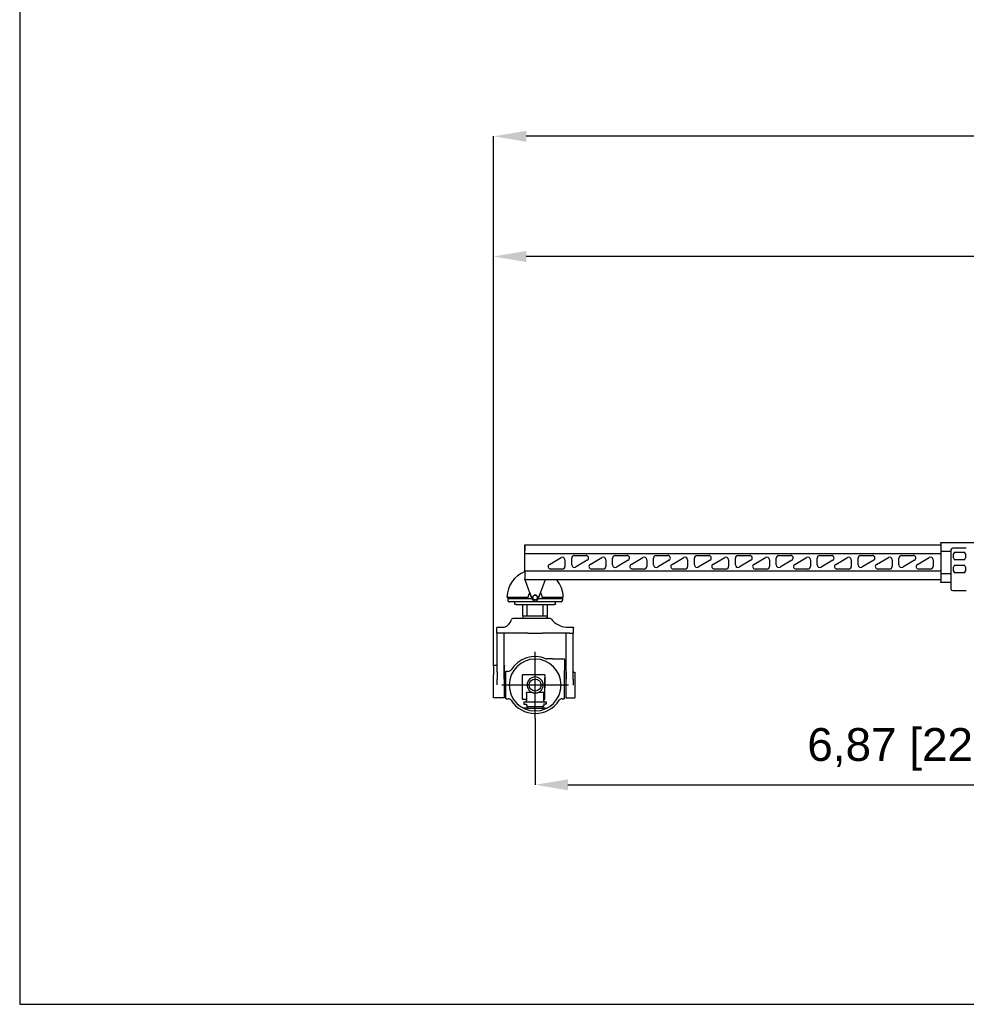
# Model space of a CAD drawing. Header units: inches. Extents: x 15 to 16771, y 14 to 21555.
# Tile 14 of 20: x 436 to 5990, y 10005 to 15780. Entities that reach past the tile are written whole.
import ezdxf

# ---------------------------------------------------------------- set-up
doc = ezdxf.new("R2010")
doc.units = ezdxf.units.IN
doc.header["$MEASUREMENT"] = 0
doc.layers.add('AM_5', color=3, linetype='Continuous', lineweight=25)
doc.styles.add('Aktuální-ISO', font='arial.ttf')
doc.styles.get("Standard").update_dxf_attribs({"font": 'arial.ttf'})
doc.dimstyles.new('AM_ISO$0', dxfattribs={"dimtxt": 3.5, "dimasz": 3.5, "dimexe": 1, "dimexo": 1, "dimgap": 1.5, "dimtad": 1, "dimdsep": 46, "dimtxsty": 'Standard', "dimcen": 0, "dimclrd": 256, "dimclre": 256, "dimclrt": 2, "dimadec": 0, "dimazin": 2, "dimtp": 0.1, "dimtm": 0.1, "dimtfac": 0.71, "dimtdec": 3, "dimtmove": 0, "dimatfit": 3, "dimfxl": 1, "dimlwd": -1, "dimlwe": -1, "dimarcsym": 1})

# ---------------------------------------------------------------- blocks, each defined once
blk = doc.blocks.new('kamera')
at = {"color": 253}
for p, q in [((26309.5, 8438.8), (26306.5, 8438.8)), ((26310.3, 8438.8), (26309.5, 8438.8)), ((26309.5, 8438.8), (26309.5, 8438.8)), ((26355.9, 8438.8), (26310.3, 8438.8)), ((26358.6, 8438.8), (26355.9, 8438.8)), ((26380.6, 8438.8), (26358.6, 8438.8)), ((26393.8, 8438.8), (26380.6, 8438.8)), ((26403.3, 8438.8), (26393.8, 8438.8)), ((26436, 8438.8), (26403.3, 8438.8)), ((26436, 8438.8), (26437, 8438.8)), ((26469.6, 8438.8), (26437, 8438.8)), ((26479.2, 8438.8), (26469.6, 8438.8)), ((26492.3, 8438.8), (26479.2, 8438.8)), ((26512.5, 8438.8), (26492.3, 8438.8)), ((26521.3, 8438.8), (26512.5, 8438.8)), ((26522.1, 8438.8), (26521.3, 8438.8)), ((26523, 8438.8), (26522.1, 8438.8)), ((26523, 8438.8), (26523, 8438.8)), ((26213, 8386.8), (26211, 8384.8)), ((26211, 8384.8), (26211, 8382.8)), ((26211, 8352.8), (26211, 8382.8)), ((26213, 8386.8), (26255, 8386.8)), ((26618, 8386.8), (26660, 8386.8)), ((26660, 8386.8), (26662, 8384.8)), ((26662, 8384.8), (26662, 8382.8)), ((26662, 8352.8), (26662, 8382.8)), ((26234, 8352.8), (26211, 8352.8)), ((26214, 8124.5), (26214, 8352.8)), ((26393.8, 8352.8), (26234, 8352.8)), ((26254, 8124.5), (26254, 8352.8)), ((26393.8, 8352.8), (26403.3, 8352.8)), ((26403.3, 8352.8), (26436, 8352.8)), ((26437, 8352.8), (26436, 8352.8)), ((26437, 8352.8), (26469.6, 8352.8)), ((26469.6, 8352.8), (26479.2, 8352.8)), ((26639, 8352.8), (26479.2, 8352.8)), ((26619, 8124.5), (26619, 8352.8)), ((26639, 8352.8), (26662, 8352.8)), ((26659, 8124.5), (26659, 8352.8)), ((26436.8, 7851.8), (26436.2, 8243.2)), ((26192, 8158.5), (26192, 8162.5)), ((26214, 8162.5), (26192, 8162.5)), ((26192, 8158.5), (26192, 8122.7)), ((26257, 8162.5), (26254, 8162.5)), ((26257, 8162.5), (26257, 8158.5)), ((26257, 8122.7), (26257, 8158.5)), ((26537.5, 8200.5), (26507.5, 8200.5)), ((26537.5, 8200.5), (26606.5, 8200.5)), ((26609.5, 8197.5), (26609.5, 8133.5)), ((26192, 8122.7), (26192, 8106.9)), ((26192, 8048.5), (26192, 8106.9)), ((26214, 8124.5), (26214, 8082.7)), ((26254, 8082.7), (26254, 8124.5)), ((26257, 8122.7), (26257, 8106.9)), ((26257, 8046.5), (26257, 8106.9)), ((26263.5, 8124.5), (26263.5, 7970.5)), ((26278.5, 8127.5), (26266.5, 8127.5)), ((26360.5, 8106.5), (26360.5, 7965.5)), ((26361.5, 8107.5), (26365.9, 8107.5)), ((26371.8, 8107.5), (26365.9, 8107.5)), ((26376.5, 8107.5), (26371.8, 8107.5)), ((26492.5, 8107.5), (26376.5, 8107.5)), ((26493.5, 8106.5), (26493.5, 8089.5)), ((26493.5, 8106.5), (26493.5, 8031.5)), ((26493.5, 8106.5), (26493.5, 8106.5)), ((26493.5, 8031.5), (26493.5, 8089.5)), ((26609.5, 7970.5), (26609.5, 8133.5)), ((26616, 8122.5), (26616, 7972.5)), ((26616, 8122.5), (26619, 8122.5)), ((26619, 8124.5), (26619, 8082.7)), ((26659, 8082.7), (26659, 8124.5)), ((26659, 8122.5), (26670, 8122.5)), ((26670, 8122.5), (26670, 7972.5)), ((26192, 8046.5), (26192, 8048.5)), ((26192, 7972.5), (26192, 8046.5)), ((26214, 8048.5), (26214.1, 8048.5)), ((26632.2, 8047.8), (26240.8, 8047.2)), ((26253.9, 8048.5), (26253.9, 8048.5)), ((26257, 7972.5), (26257, 8046.5)), ((26493.5, 7965.5), (26493.5, 8031.5)), ((26257, 7972.5), (26192, 7972.5)), ((26385.5, 7997.5), (26385.5, 8001.5)), ((26385.5, 7997.5), (26385.5, 7955.5)), ((26418.6, 8003.5), (26387.5, 8003.5)), ((26485.5, 8003.5), (26454.4, 8003.5)), ((26487.5, 8001.5), (26487.5, 7997.5)), ((26487.5, 7955.5), (26487.5, 7997.5)), ((26616, 7972.5), (26649.4, 7972.5)), ((26653.5, 7972.5), (26670, 7972.5)), ((26266.5, 7967.5), (26278.5, 7967.5)), ((26365.9, 7964.5), (26361.5, 7964.5)), ((26365.9, 7964.5), (26371.8, 7964.5)), ((26380.3, 7912.5), (26366.7, 7912.5)), ((26370.3, 7949.5), (26370.3, 7935)), ((26370.3, 7949.5), (26500.3, 7949.5)), ((26370.8, 7934.5), (26370.3, 7935)), ((26370.8, 7934.5), (26386.5, 7934.5)), ((26371.8, 7964.5), (26376.5, 7964.5)), ((26376.5, 7964.5), (26384.5, 7964.5)), ((26390, 7912.5), (26380.3, 7912.5)), ((26385.5, 7951.5), (26385.5, 7955.5)), ((26385.5, 7951.5), (26385.5, 7950.5)), ((26386.5, 7949.5), (26387.5, 7949.5)), ((26386.5, 7934.5), (26386.5, 7925)), ((26386.5, 7925), (26387.5, 7924)), ((26387.5, 7924), (26392.9, 7924)), ((26391, 7922.5), (26390, 7922.5)), ((26390, 7922.5), (26390, 7912.5)), ((26390, 7912.5), (26391, 7912.5)), ((26391, 7922.5), (26482, 7922.5)), ((26391, 7912.5), (26482, 7912.5)), ((26485.9, 7924.1), (26480.5, 7924.1)), ((26482, 7912.5), (26483, 7912.5)), ((26482.4, 7922.6), (26483.4, 7922.6)), ((26483, 7912.5), (26483, 7922.5)), ((26492.7, 7912.5), (26483, 7912.5)), ((26485.5, 7949.5), (26486.5, 7949.5)), ((26486.9, 7925.1), (26485.9, 7924.1)), ((26500.3, 7934.5), (26486.5, 7934.5)), ((26486.9, 7934.6), (26486.9, 7925.1)), ((26487.5, 7955.5), (26487.5, 7951.5)), ((26487.5, 7950.5), (26487.5, 7951.5)), ((26488.5, 7964.5), (26492.5, 7964.5)), ((26492.7, 7912.5), (26506.4, 7912.5)), ((26500.3, 7949.5), (26500.3, 7934.5)), ((26594.5, 7967.5), (26606.5, 7967.5))]:
    blk.add_line(p, q, dxfattribs=at)
blk.add_circle((26436.5, 8047.5), 35, dxfattribs=at)
for centre, radius, start, end in [((26306.5, 8428.8), 10, 90.30612, 165.32515), ((26522.1, 8428.8), 10, 38.80462, 90), ((26628.9, 8511.2), 124.8, 217.52143, 264.98161), ((26235.6, 8447), 63.2, 287.87371, 345.72603), ((26436.5, 8047.5), 167, 67.68852, 147.67241), ((26507.5, 8220.5), 20, 247.68852, 270), ((26436.5, 8047.5), 152, 270.18847, 269.81153), ((26606.5, 8197.5), 3, 0, 90), ((26266.5, 8124.5), 3, 90, 180), ((26278.5, 8147.5), 20, 270, 327.67241), ((26361.5, 8106.5), 1, 90, 180), ((26436.5, 8047.5), 47.5, 292.13239, 247.86761), ((26492.5, 8106.5), 1, 0, 90), ((26266.5, 7970.5), 3, 180, 270), ((26387.5, 8001.5), 2, 90, 180), ((26485.5, 8001.5), 2, 0, 90), ((26606.5, 7970.5), 3, 270, 0), ((26278.5, 7947.5), 20, 32.32759, 90), ((26436.5, 8047.5), 167, 212.32759, 269.82846), ((26361.5, 7965.5), 1, 180, 270), ((26384.5, 7963.5), 1, 0, 90), ((26386.5, 7950.5), 1, 180, 270), ((26436.5, 8047.5), 167, 270.17154, 327.67241), ((26486.5, 7950.5), 1, 270, 0), ((26488.5, 7963.5), 1, 90, 180), ((26492.5, 7965.5), 1, 270, 0), ((26594.5, 7947.5), 20, 90, 147.67241), ((26436.5, 8047.5), 152, 269.81153, 270.18847), ((26436.5, 8047.5), 167, 269.82846, 270.17154)]:
    blk.add_arc(centre, radius, start, end, dxfattribs=at)
blk.add_open_spline([(26306.5, 8438.8), (26306.5, 8438.8), (26306.5, 8438.8), (26306.5, 8438.8)], degree=3, dxfattribs=at)
for points, knots in [([(26214, 8048.5), (26214, 8049.4), (26214, 8050.4), (26214, 8052.8), (26214, 8054.2), (26214, 8058.2), (26214, 8060.6), (26214.1, 8069.9), (26214, 8076.5), (26214, 8082.7)], [0.097215, 0.097215, 0.097215, 0.097215, 0.371077, 0.371077, 0.786822, 0.786822, 1.499937, 1.499937, 3.500868, 3.500868, 3.500868, 3.500868]), ([(26254, 8082.7), (26254, 8076.5), (26253.9, 8069.9), (26253.9, 8060.6), (26253.9, 8058.1), (26253.9, 8054.7), (26253.9, 8053.7), (26253.9, 8052), (26253.9, 8051.3), (26253.9, 8049.9), (26253.9, 8049.2), (26253.9, 8048.5)], [0, 0, 0, 0, 2.09324, 2.09324, 2.836735, 2.836735, 3.13237, 3.13237, 3.33448, 3.33448, 3.551551, 3.551551, 3.551551, 3.551551]), ([(26619.1, 8047.5), (26619.1, 8047.5), (26619.1, 8047.5), (26619, 8048.7), (26619, 8049.9), (26619, 8052.2), (26619, 8053.3), (26619, 8061.8), (26619, 8069), (26619, 8078.1), (26619, 8080.5), (26619, 8082.7)], [-0.001801, -0.001801, -0.001801, -0.001801, 0, 0, 0.346593, 0.346593, 0.67107, 0.67107, 2.775904, 2.775904, 3.505598, 3.505598, 3.505598, 3.505598]), ([(26659, 8082.7), (26659, 8080.5), (26659, 8078.1), (26658.9, 8068.9), (26658.9, 8061.7), (26658.9, 8053.2), (26658.9, 8052.1), (26658.9, 8049.8), (26658.9, 8048.6), (26658.9, 8047.5), (26658.9, 8047.5), (26658.9, 8047.5)], [0, 0, 0, 0, 0.765388, 0.765388, 2.984152, 2.984152, 3.323036, 3.323036, 3.676875, 3.676875, 3.678759, 3.678759, 3.678759, 3.678759]), ([(26418.6, 8003.5), (26418.6, 8003.5), (26418.6, 8003.5), (26418.7, 8003.5), (26418.7, 8003.5), (26418.9, 8003.4), (26419.1, 8003.4), (26420, 8003.2), (26421, 8003), (26423.2, 8002.7), (26425.1, 8002.4), (26430.2, 8001.9), (26433.5, 8001.7), (26440.5, 8001.8), (26443.7, 8002), (26448.6, 8002.5), (26450.4, 8002.8), (26452.3, 8003.1), (26453, 8003.2), (26453.7, 8003.3), (26453.9, 8003.4), (26454.2, 8003.4), (26454.3, 8003.5), (26454.4, 8003.5), (26454.4, 8003.5), (26454.4, 8003.5)], [-7.415109, -7.415109, -7.415109, -7.415109, -7.384028, -7.384028, -7.351449, -7.351449, -7.271837, -7.271837, -6.996388, -6.996388, -6.391073, -6.391073, -5.657282, -5.657282, -4.933058, -4.933058, -4.346833, -4.346833, -4.091013, -4.091013, -3.97253, -3.97253, -3.899901, -3.899901, -3.850288, -3.850288, -3.850288, -3.850288]), ([(26649.4, 7972.5), (26649.4, 7972.5), (26649.5, 7972.5), (26649.7, 7972.5), (26649.8, 7972.5), (26650.2, 7972.5), (26650.4, 7972.5), (26650.9, 7972.5), (26651.2, 7972.5), (26651.7, 7972.5), (26652, 7972.5), (26652.5, 7972.5), (26652.7, 7972.5), (26653.1, 7972.5), (26653.3, 7972.5), (26653.5, 7972.5), (26653.5, 7972.5), (26653.5, 7972.5)], [0.3114615, 0.3114615, 0.3114615, 0.3114615, 0.3893268, 0.3893268, 0.4671922, 0.4671922, 0.5450576, 0.5450576, 0.6229229, 0.6229229, 0.7007883, 0.7007883, 0.7786537, 0.7786537, 0.856519, 0.856519, 0.9343844, 0.9343844, 0.9343844, 0.9343844])]:
    blk.add_open_spline(points, degree=3, knots=knots, dxfattribs=at)
blk = doc.blocks.new('*D38')
at = {"layer": 'AM_5', "linetype": 'ByBlock', "transparency": 16777216}
for p, q in [((3215.8, 11993.3), (3215.8, 14391.9)), ((12587.6, 14390.9), (3408.3, 14390.9)), ((12780.1, 12575.7), (12780.1, 14391.9))]:
    blk.add_line(p, q, dxfattribs=at)
at = {"layer": 'AM_5', "transparency": 16777216}
for points in [[(3408.3, 14423), (3408.3, 14358.8), (3215.8, 14390.9)], [(12587.6, 14423), (12587.6, 14358.8), (12780.1, 14390.9)]]:
    blk.add_solid(points, dxfattribs=at)
at = {"layer": 'Defpoints', "color": 0, "transparency": 16777216}
for p in [(3215.8, 14390.9), (12780.1, 12574.7), (3215.8, 11992.3)]:
    blk.add_point(p, dxfattribs=at)
at = {"layer": 'AM_5', "color": 2, "transparency": 16777216, "insert": (7997.9, 14596.8), "char_height": 192.5, "attachment_point": 5, "style": 'Aktuální-ISO'}
blk.add_mtext('9,56 [31´-4´´]', dxfattribs=at)
blk = doc.blocks.new('*D24')
at = {"layer": 'AM_5', "linetype": 'ByBlock', "transparency": 16777216}
for p, q in [((3215.8, 11993.3), (3215.8, 15097)), ((14947.6, 15096), (3408.3, 15096)), ((15140.1, 12832.7), (15140.1, 15097))]:
    blk.add_line(p, q, dxfattribs=at)
at = {"layer": 'AM_5', "transparency": 16777216}
for points in [[(3408.3, 15128.1), (3408.3, 15063.9), (3215.8, 15096)], [(14947.6, 15128.1), (14947.6, 15063.9), (15140.1, 15096)]]:
    blk.add_solid(points, dxfattribs=at)
at = {"layer": 'Defpoints', "color": 0, "transparency": 16777216}
for p in [(3215.8, 15096), (15140.1, 12831.7), (3215.8, 11992.3)]:
    blk.add_point(p, dxfattribs=at)
at = {"layer": 'AM_5', "color": 2, "transparency": 16777216, "insert": (9177.9, 15301.9), "char_height": 192.5, "width": 2334.353, "attachment_point": 5, "style": 'Aktuální-ISO'}
blk.add_mtext('11,92 [39´-1´´]', dxfattribs=at)
blk = doc.blocks.new('*D36')
at = {"layer": 'AM_5', "linetype": 'ByBlock', "transparency": 16777216}
for p, q in [((3460.6, 11680.7), (3460.6, 11291.2)), ((10330.6, 11680.9), (10330.6, 11291.2)), ((3653.1, 11292.2), (10138.1, 11292.2))]:
    blk.add_line(p, q, dxfattribs=at)
at = {"layer": 'AM_5', "transparency": 16777216}
for points in [[(3653.1, 11324.3), (3653.1, 11260.1), (3460.6, 11292.2)], [(10138.1, 11324.3), (10138.1, 11260.1), (10330.6, 11292.2)]]:
    blk.add_solid(points, dxfattribs=at)
at = {"layer": 'Defpoints', "color": 0, "transparency": 16777216}
for p in [(3460.6, 11681.7), (10330.6, 11681.9), (10330.6, 11292.2)]:
    blk.add_point(p, dxfattribs=at)
at = {"layer": 'AM_5', "color": 2, "transparency": 16777216, "insert": (6895.6, 11499.6), "char_height": 192.5, "attachment_point": 5, "style": 'Aktuální-ISO'}
blk.add_mtext('6,87 [22´-6´´] Telescopic range', dxfattribs=at)

msp = doc.modelspace()

# ---------------------------------------------------------------- linework, layer by layer
at = {"color": 253}
for p, q in [((5840.075, 12714.304), (8490.075, 12714.304)), ((5840.075, 12710.304), (5840.075, 12714.304)), ((5840.075, 12710.304), (5840.075, 12689.671)), ((3400.075, 12699.804), (5840.075, 12699.804)), ((3400.075, 12695.804), (3400.075, 12699.804)), ((3400.075, 12546.204), (3400.075, 12699.804)), ((3400.075, 12695.804), (3400.075, 12675.171)), ((3400.075, 12675.171), (3400.075, 12674.653)), ((3400.075, 12674.653), (3400.075, 12665.459)), ((3400.075, 12648.204), (5840.075, 12648.204)), ((5840.075, 12689.671), (5840.075, 12689.153)), ((5840.075, 12689.153), (5840.075, 12679.959)), ((5840.075, 12679.441), (5840.075, 12679.959)), ((5840.075, 12679.441), (5840.075, 12663.204)), ((5840.075, 12662.704), (5840.075, 12663.204)), ((5840.075, 12662.704), (5840.075, 12529.704)), ((5840.075, 12662.704), (5900.075, 12662.704)), ((5900.075, 12669.704), (5900.075, 12441.704)), ((5990.075, 12679.704), (5910.075, 12679.704)), ((5925.075, 12656.704), (5975.075, 12656.704)), ((3543.638, 12585.295), (3612.576, 12625.094)), ((3635.075, 12612.104), (3635.075, 12572.304)), ((3675.075, 12582.305), (3675.075, 12622.104)), ((3690.075, 12637.104), (3759.013, 12637.104)), ((3766.513, 12609.114), (3697.575, 12569.314)), ((3783.638, 12585.295), (3852.576, 12625.094)), ((3875.075, 12612.104), (3875.075, 12572.304)), ((3915.075, 12582.305), (3915.075, 12622.104)), ((3930.075, 12637.104), (3999.013, 12637.104)), ((4006.513, 12609.114), (3937.575, 12569.314)), ((4023.638, 12585.295), (4092.576, 12625.094)), ((4115.075, 12612.104), (4115.075, 12572.304)), ((4155.075, 12582.305), (4155.075, 12622.104)), ((4170.075, 12637.104), (4239.013, 12637.104)), ((4246.513, 12609.114), (4177.575, 12569.314)), ((4263.638, 12585.295), (4332.576, 12625.094)), ((4355.075, 12612.104), (4355.075, 12572.304)), ((4395.075, 12582.305), (4395.075, 12622.104)), ((4410.075, 12637.104), (4479.013, 12637.104)), ((4486.513, 12609.114), (4417.575, 12569.314)), ((4503.638, 12585.295), (4572.576, 12625.094)), ((4595.075, 12612.104), (4595.075, 12572.304)), ((4635.075, 12582.305), (4635.075, 12622.104)), ((4650.075, 12637.104), (4719.013, 12637.104)), ((4726.513, 12609.114), (4657.575, 12569.314)), ((4743.638, 12585.295), (4812.576, 12625.094)), ((4835.075, 12612.104), (4835.075, 12572.304)), ((4875.075, 12582.305), (4875.075, 12622.104)), ((4890.075, 12637.104), (4959.013, 12637.104)), ((4966.513, 12609.114), (4897.575, 12569.314)), ((4983.638, 12585.295), (5052.576, 12625.094)), ((5075.075, 12612.104), (5075.075, 12572.304)), ((5115.075, 12582.305), (5115.075, 12622.104)), ((5130.075, 12637.104), (5199.013, 12637.104)), ((5206.513, 12609.114), (5137.575, 12569.314)), ((5223.638, 12585.295), (5292.576, 12625.094)), ((5315.075, 12612.104), (5315.075, 12572.304)), ((5355.075, 12582.305), (5355.075, 12622.104)), ((5370.075, 12637.104), (5439.013, 12637.104)), ((5446.513, 12609.114), (5377.575, 12569.314)), ((5463.638, 12585.295), (5532.576, 12625.094)), ((5555.075, 12612.104), (5555.075, 12572.304)), ((5595.075, 12582.305), (5595.075, 12622.104)), ((5610.075, 12637.104), (5679.013, 12637.104)), ((5686.513, 12609.114), (5617.575, 12569.314)), ((5703.638, 12585.295), (5772.576, 12625.094)), ((5795.075, 12612.104), (5795.075, 12572.304)), ((5915.075, 12622.704), (5915.075, 12646.704)), ((5975.075, 12612.704), (5925.075, 12612.704)), ((5985.075, 12646.704), (5985.075, 12622.704)), ((3400.075, 12545.704), (3400.075, 12546.204)), ((5840.075, 12546.204), (3400.075, 12546.204)), ((3400.075, 12545.704), (3400.075, 12529.468)), ((3620.075, 12557.304), (3551.138, 12557.304)), ((3860.075, 12557.304), (3791.138, 12557.304)), ((4100.075, 12557.304), (4031.138, 12557.304)), ((4340.075, 12557.304), (4271.138, 12557.304)), ((4580.075, 12557.304), (4511.138, 12557.304)), ((4820.075, 12557.304), (4751.138, 12557.304)), ((5060.075, 12557.304), (4991.138, 12557.304)), ((5300.075, 12557.304), (5231.138, 12557.304)), ((5540.075, 12557.304), (5471.138, 12557.304)), ((5780.075, 12557.304), (5711.138, 12557.304)), ((5915.075, 12545.704), (5915.075, 12569.704)), ((5925.075, 12579.704), (5975.075, 12579.704)), ((5975.075, 12535.704), (5925.075, 12535.704)), ((5985.075, 12569.704), (5985.075, 12545.704)), ((3400.075, 12528.95), (3400.075, 12529.468)), ((3400.075, 12528.95), (3400.075, 12519.755)), ((3400.075, 12519.755), (3400.075, 12519.238)), ((3400.075, 12519.238), (3400.075, 12498.604)), ((3400.075, 12494.604), (3400.075, 12498.604)), ((5840.075, 12494.604), (3400.075, 12494.604)), ((3441.289, 12384.343), (3401.024, 12494.604)), ((3441.289, 12384.344), (3401.025, 12494.604)), ((3519.126, 12494.604), (3478.862, 12384.344)), ((3519.126, 12494.604), (3478.862, 12384.343)), ((5900.075, 12529.704), (5840.075, 12529.704)), ((5840.075, 12529.204), (5840.075, 12529.704)), ((5840.075, 12529.204), (5840.075, 12512.968)), ((5840.075, 12512.45), (5840.075, 12512.968)), ((5840.075, 12512.45), (5840.075, 12503.255)), ((5840.075, 12503.255), (5840.075, 12502.738)), ((5840.075, 12502.738), (5840.075, 12482.104)), ((5840.075, 12478.104), (5840.075, 12482.104)), ((5900.075, 12478.104), (5840.075, 12478.104)), ((3429.031, 12417.902), (3441.289, 12384.336)), ((3429.032, 12417.902), (3441.289, 12384.337)), ((3478.862, 12384.336), (3491.166, 12418.029)), ((3478.862, 12384.337), (3491.165, 12418.029)), ((5910.075, 12431.704), (5990.075, 12431.704)), ((3295.184, 12392.703), (3418.264, 12392.703)), ((3300.156, 12392.704), (3300.156, 12374.704)), ((3441.956, 12382.705), (3300.156, 12382.705)), ((3300.156, 12374.704), (3300.156, 12374.701)), ((3307.156, 12365.164), (3307.156, 12365.164)), ((3307.156, 12365.162), (3307.156, 12365.161)), ((3613.156, 12365.162), (3310.156, 12364.701)), ((3340.156, 12362.204), (3340.156, 12352.704)), ((3418.156, 12392.703), (3418.156, 12382.705)), ((3418.156, 12392.702), (3418.263, 12392.702)), ((3418.263, 12392.702), (3418.263, 12392.703)), ((3438.233, 12392.703), (3438.236, 12392.703)), ((3441.956, 12382.705), (3441.971, 12382.705)), ((3478.18, 12382.705), (3478.356, 12382.705)), ((3540.707, 12382.705), (3478.356, 12382.705)), ((3481.915, 12392.703), (3481.918, 12392.703)), ((3502.049, 12392.703), (3502.049, 12392.702)), ((3502.049, 12392.703), (3625.129, 12392.703)), ((3502.049, 12392.702), (3502.156, 12392.702)), ((3502.156, 12392.703), (3502.156, 12382.705)), ((3620.156, 12382.704), (3540.707, 12382.705)), ((3580.156, 12352.704), (3580.157, 12365.112)), ((3595.156, 12382.704), (3590.156, 12382.704)), ((3620.156, 12392.704), (3620.156, 12374.704)), ((3620.156, 12374.701), (3620.156, 12374.704)), ((3340.156, 12352.704), (3340.156, 12352.701)), ((3348.344, 12349.7), (3571.968, 12349.7)), ((3387.656, 12283.707), (3387.656, 12349.707)), ((3412.656, 12283.708), (3412.656, 12349.707)), ((3507.656, 12283.708), (3507.656, 12349.707)), ((3532.656, 12283.708), (3532.656, 12349.707)), ((3580.156, 12352.701), (3580.156, 12352.704)), ((3387.656, 12283.707), (3387.656, 12271.207)), ((3387.656, 12283.707), (3532.656, 12283.707)), ((3387.656, 12271.207), (3387.656, 12271.199)), ((3390.156, 12268.699), (3530.812, 12268.702)), ((3532.656, 12271.207), (3532.656, 12283.707)), ((3532.656, 12271.197), (3532.656, 12271.207))]:
    msp.add_line(p, q, dxfattribs=at)
msp.add_lwpolyline([(16771.081, 10004.857), (16771.081, 21554.857), (436.081, 21554.857), (436.081, 10004.857)], close=True)
msp.add_circle((3460.075, 12391.204), 14, dxfattribs=at)
for centre, radius, start, end in [((5910.075, 12669.704), 10, 90, 180), ((5925.075, 12646.704), 10, 90, 180), ((5975.075, 12646.704), 10, 0, 90), ((3620.075, 12612.104), 15, 0, 119.9991248), ((3690.075, 12622.104), 15, 90, 180), ((3759.013, 12622.104), 15, 299.9991248, 90), ((3860.075, 12612.104), 15, 0, 119.9991248), ((3930.075, 12622.104), 15, 90, 180), ((3999.013, 12622.104), 15, 299.9991248, 90), ((4100.075, 12612.104), 15, 0, 119.9991248), ((4170.075, 12622.104), 15, 90, 180), ((4239.013, 12622.104), 15, 299.9991248, 90), ((4340.075, 12612.104), 15, 0, 119.9991248), ((4410.075, 12622.104), 15, 90, 180), ((4479.013, 12622.104), 15, 299.9991248, 90), ((4580.075, 12612.104), 15, 0, 119.9991248), ((4650.075, 12622.104), 15, 90, 180), ((4719.013, 12622.104), 15, 299.9991248, 90), ((4820.075, 12612.104), 15, 0, 119.9991248), ((4890.075, 12622.104), 15, 90, 180), ((4959.013, 12622.104), 15, 299.9991248, 90), ((5060.075, 12612.104), 15, 0, 119.9991248), ((5130.075, 12622.104), 15, 90, 180), ((5199.013, 12622.104), 15, 299.9991248, 90), ((5300.075, 12612.104), 15, 0, 119.9991248), ((5370.075, 12622.104), 15, 90, 180), ((5439.013, 12622.104), 15, 299.9991248, 90), ((5540.075, 12612.104), 15, 0, 119.9991248), ((5610.075, 12622.104), 15, 90, 180), ((5679.013, 12622.104), 15, 299.9991248, 90), ((5780.075, 12612.104), 15, 0, 119.9991248), ((5925.075, 12622.704), 10, 180, 270), ((5975.075, 12622.704), 10, 270, 0), ((3460.156, 12389.703), 165, 111.3911052, 178.9582012), ((3551.138, 12572.304), 15, 119.9991248, 270), ((3620.075, 12572.304), 15, 270, 0), ((3690.075, 12582.305), 15, 180, 299.9991248), ((3791.138, 12572.304), 15, 119.9991248, 270), ((3860.075, 12572.304), 15, 270, 0), ((3930.075, 12582.305), 15, 180, 299.9991248), ((4031.138, 12572.304), 15, 119.9991248, 270), ((4100.075, 12572.304), 15, 270, 0), ((4170.075, 12582.305), 15, 180, 299.9991248), ((4271.138, 12572.304), 15, 119.9991248, 270), ((4340.075, 12572.304), 15, 270, 0), ((4410.075, 12582.305), 15, 180, 299.9991248), ((4511.138, 12572.304), 15, 119.9991248, 270), ((4580.075, 12572.304), 15, 270, 0), ((4650.075, 12582.305), 15, 180, 299.9991248), ((4751.138, 12572.304), 15, 119.9991248, 270), ((4820.075, 12572.304), 15, 270, 0), ((4890.075, 12582.305), 15, 180, 299.9991248), ((4991.138, 12572.304), 15, 119.9991248, 270), ((5060.075, 12572.304), 15, 270, 0), ((5130.075, 12582.305), 15, 180, 299.9991248), ((5231.138, 12572.304), 15, 119.9991248, 270), ((5300.075, 12572.304), 15, 270, 0), ((5370.075, 12582.305), 15, 180, 299.9991248), ((5471.138, 12572.304), 15, 119.9991248, 270), ((5540.075, 12572.304), 15, 270, 0), ((5610.075, 12582.305), 15, 180, 299.9991248), ((5711.138, 12572.304), 15, 119.9991248, 270), ((5780.075, 12572.304), 15, 270, 0), ((5925.075, 12569.704), 10, 90, 180), ((5925.075, 12545.704), 10, 180, 270), ((5975.075, 12569.704), 10, 0, 90), ((5975.075, 12545.704), 10, 270, 0), ((3460.156, 12389.703), 165, 1.0417987, 39.4757526), ((3460.156, 12389.703), 42, 137.8192392, 175.9039564), ((3460.156, 12389.702), 42, 137.8186546, 175.9039563), ((3460.156, 12389.703), 42, 4.0960437, 42.4145738), ((3460.156, 12389.702), 42, 4.0960436, 42.4151569), ((5910.075, 12441.704), 10, 180, 270), ((3310.156, 12374.704), 10, 180, 252.5423967), ((3310.156, 12374.701), 10, 180, 252.5423968), ((3460.075, 12391.204), 20, 200.0607691, 339.9392311), ((3460.075, 12391.203), 20, 200.0607691, 339.9392311), ((3460.075, 12391.197), 20, 200.0607689, 205.1258127), ((3460.075, 12391.196), 20, 200.0607689, 205.1223153), ((3460.075, 12391.204), 14, 0.0002262, 179.9997738), ((3460.075, 12391.197), 20, 334.8741873, 339.9392312), ((3460.075, 12391.196), 20, 334.8776847, 339.9392312), ((3610.156, 12374.704), 10, 287.4576032, 0), ((3610.156, 12374.701), 10, 287.4576033, 0), ((3390.156, 12271.199), 2.5, 180, 270)]:
    msp.add_arc(centre, radius, start, end, dxfattribs=at)
for points, knots in [([(3307.156, 12365.161), (3307.35, 12365.101), (3307.546, 12365.046), (3307.94, 12364.947), (3308.138, 12364.904), (3308.538, 12364.831), (3308.739, 12364.8), (3309.142, 12364.75), (3309.344, 12364.732), (3309.75, 12364.707), (3309.953, 12364.701), (3310.156, 12364.701)], [1.266103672, 1.266103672, 1.266103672, 1.266103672, 1.327042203, 1.327042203, 1.387980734, 1.387980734, 1.448919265, 1.448919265, 1.509857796, 1.509857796, 1.570796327, 1.570796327, 1.570796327, 1.570796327]), ([(3348.344, 12349.7), (3347.613, 12349.7), (3346.906, 12349.7), (3345.657, 12349.7), (3345.098, 12349.701), (3344.183, 12349.701), (3343.815, 12349.701), (3343.314, 12349.701), (3343.208, 12349.701), (3343.147, 12349.701), (3343.144, 12349.701), (3343.136, 12349.701), (3343.134, 12349.701), (3343.13, 12349.701), (3343.128, 12349.701), (3343.123, 12349.701), (3343.12, 12349.701), (3343.113, 12349.701), (3343.109, 12349.701), (3343.097, 12349.701), (3343.088, 12349.702), (3343.043, 12349.703), (3343.004, 12349.705), (3342.921, 12349.71), (3342.876, 12349.714), (3342.695, 12349.733), (3342.56, 12349.757), (3342.117, 12349.868), (3341.815, 12349.998), (3341.276, 12350.341), (3341.032, 12350.559), (3340.63, 12351.052), (3340.466, 12351.335), (3340.239, 12351.931), (3340.173, 12352.251), (3340.157, 12352.613), (3340.156, 12352.657), (3340.156, 12352.701)], [0, 0, 0, 0, 0.22701992, 0.22701992, 0.44994206, 0.44994206, 0.67302912, 0.67302912, 0.89609811, 0.89609811, 0.9044694, 0.9044694, 0.90653337, 0.90653337, 0.90793814, 0.90793814, 0.9093476, 0.9093476, 0.9107581, 0.9107581, 0.91359606, 0.91359606, 0.92492365, 0.92492365, 0.93853687, 0.93853687, 0.97945611, 0.97945611, 1.07559332, 1.07559332, 1.17115868, 1.17115868, 1.26675046, 1.26675046, 1.36234136, 1.36234136, 1.37550695, 1.37550695, 1.37550695, 1.37550695]), ([(3580.156, 12352.701), (3580.156, 12352.377), (3580.102, 12352.048), (3579.897, 12351.439), (3579.744, 12351.15), (3579.361, 12350.642), (3579.125, 12350.415), (3578.601, 12350.053), (3578.306, 12349.912), (3577.849, 12349.778), (3577.694, 12349.745), (3577.458, 12349.715), (3577.379, 12349.708), (3577.275, 12349.703), (3577.249, 12349.702), (3577.218, 12349.702), (3577.21, 12349.701), (3577.2, 12349.701), (3577.197, 12349.701), (3577.189, 12349.701), (3577.184, 12349.701), (3577.175, 12349.701), (3577.172, 12349.701), (3577.167, 12349.701), (3577.165, 12349.701), (3577.159, 12349.701), (3577.156, 12349.701), (3577.14, 12349.701), (3577.124, 12349.701), (3577.027, 12349.701), (3576.889, 12349.701), (3576.419, 12349.701), (3576.028, 12349.701), (3575.071, 12349.701), (3574.497, 12349.7), (3573.282, 12349.7), (3572.635, 12349.7), (3571.968, 12349.7)], [0, 0, 0, 0, 0.09728761, 0.09728761, 0.19281761, 0.19281761, 0.2884107, 0.2884107, 0.38400153, 0.38400153, 0.43133289, 0.43133289, 0.45517681, 0.45517681, 0.46271126, 0.46271126, 0.46515422, 0.46515422, 0.46636063, 0.46636063, 0.46880702, 0.46880702, 0.47366708, 0.47366708, 0.47978854, 0.47978854, 0.49813866, 0.49813866, 0.55321076, 0.55321076, 0.71949627, 0.71949627, 0.94599513, 0.94599513, 1.16905531, 1.16905531, 1.37611683, 1.37611683, 1.37611683, 1.37611683]), ([(3532.656, 12271.197), (3532.656, 12270.927), (3532.611, 12270.653), (3532.44, 12270.146), (3532.313, 12269.905), (3531.993, 12269.481), (3531.797, 12269.292), (3531.36, 12268.99), (3531.115, 12268.873), (3530.734, 12268.761), (3530.604, 12268.734), (3530.408, 12268.709), (3530.342, 12268.703), (3530.258, 12268.699), (3530.24, 12268.699), (3530.216, 12268.698), (3530.21, 12268.698), (3530.198, 12268.698), (3530.193, 12268.697), (3530.184, 12268.697), (3530.181, 12268.697), (3530.174, 12268.697), (3530.171, 12268.697), (3530.166, 12268.697), (3530.165, 12268.697), (3530.159, 12268.697), (3530.156, 12268.697), (3530.143, 12268.697), (3530.129, 12268.697), (3530.046, 12268.697), (3529.927, 12268.697), (3529.493, 12268.697), (3529.101, 12268.697), (3528.122, 12268.697), (3527.528, 12268.697), (3526.209, 12268.697), (3525.469, 12268.697), (3524.04, 12268.697), (3523.345, 12268.697), (3522.656, 12268.697)], [0, 0, 0, 0, 0.08107308, 0.08107308, 0.16068141, 0.16068141, 0.24034232, 0.24034232, 0.32000133, 0.32000133, 0.35944351, 0.35944351, 0.37927278, 0.37927278, 0.38471348, 0.38471348, 0.38679444, 0.38679444, 0.38882764, 0.38882764, 0.3908522, 0.3908522, 0.39488792, 0.39488792, 0.40077887, 0.40077887, 0.41843499, 0.41843499, 0.4714159, 0.4714159, 0.63118567, 0.63118567, 0.87447422, 0.87447422, 1.11344353, 1.11344353, 1.35245521, 1.35245521, 1.5590499, 1.5590499, 1.5590499, 1.5590499])]:
    msp.add_open_spline(points, degree=3, knots=knots, dxfattribs=at)

# ---------------------------------------------------------------- block references
msp.add_blockref('kamera', (-22976.167, 3829.855))

# ---------------------------------------------------------------- dimensions: what is measured, and where the dimension line sits
at = {"layer": 'AM_5'}
for base, p1, p2, text, picture, middle in [((3215.801, 15096.033), (15140.075, 12831.704), (3215.801, 11992.337), '11,92 [39´-1´´]', '*D24', (9177.938, 15301.898)), ((3215.801, 14390.887), (12780.075, 12574.704), (3215.801, 11992.337), '9,56 [31´-4´´]', '*D38', (7997.938, 14596.753)), ((10330.644, 11292.182), (3460.644, 11681.655), (10330.644, 11681.914), '6,87 [22´-6´´] Telescopic range', '*D36', (6895.644, 11499.624))]:
    dim = msp.add_linear_dim(base=base, p1=p1, p2=p2, text=text, dimstyle='AM_ISO$0', override={"dimtxt": 192.5, "dimasz": 192.5, "dimgap": 82.5, "dimtxsty": 'Aktuální-ISO'}, dxfattribs=at)
    dim.commit()
    dim.dimension.update_dxf_attribs({"geometry": picture, "text_midpoint": middle})

doc.saveas('drawing.dxf')
